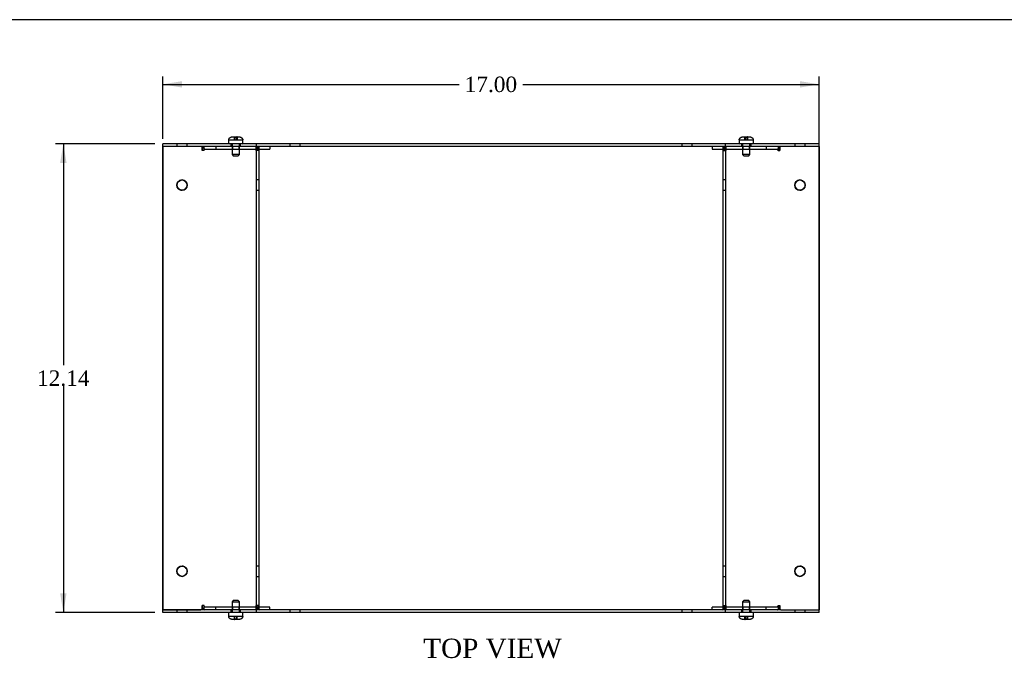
# Model space of a CAD drawing. Header units: inches. Extents: x 0.2 to 89.8, y -0.5 to 59.8.
# Tile 4 of 8: x 19.5 to 45, y 43.2 to 59.8. Entities that reach past the tile are written whole.
import ezdxf
from ezdxf.enums import TextEntityAlignment as Align
from ezdxf.lldxf.tags import DXFTag

# ---------------------------------------------------------------- set-up
doc = ezdxf.new("R2010")
doc.units = ezdxf.units.IN
doc.header["$MEASUREMENT"] = 0
for name, color, linetype in [('COM55579-6', 7, 'Continuous'), ('COM55580-6', 7, 'Continuous'), ('Default', 7, 'Continuous'), ('SCS19491', 7, 'Continuous')]:
    doc.layers.add(name, color=color, linetype=linetype)
doc.styles.add('SEACAD_Times_New_Roman', font='times.ttf')
tags = doc.linetypes.add('HIDDEN2', pattern=[0.1875, 0.125, -0.0625]).pattern_tags.tags
tags[6:7] = [DXFTag(74, 4), DXFTag(75, 0), DXFTag(340, '0'), DXFTag(46, 0.0), DXFTag(50, 0.0), DXFTag(44, 0.0), DXFTag(45, 0.0)]
tags[4:5] = [DXFTag(74, 4), DXFTag(75, 0), DXFTag(340, '0'), DXFTag(46, 0.0), DXFTag(50, 0.0), DXFTag(44, 0.0), DXFTag(45, 0.0)]
doc.dimstyles.new('HAMMOND_(STH_-_66x44)', dxfattribs={"dimtxt": 0.4, "dimasz": 0.5, "dimexe": 0.2, "dimexo": 0.2, "dimgap": 0.1, "dimtad": 0, "dimtih": 1, "dimtoh": 1, "dimzin": 0, "dimdsep": 46, "dimtxsty": 'SEACAD_Times_New_Roman', "dimblk1": '_SE_FILLED', "dimblk2": '_SE_FILLED', "dimsah": 1, "dimcen": 0.2, "dimadec": 0, "dimazin": 0, "dimtfac": 0.8, "dimtofl": 0, "dimtmove": 0, "dimatfit": 3, "dimfxl": 1, "dimtolj": 1, "dimtzin": 0, "dimarcsym": 0})

# ---------------------------------------------------------------- blocks, each defined once
blk = doc.blocks.new('SE1')
at = {"layer": 'COM55579-6', "color": 7, "linetype": 'Continuous'}
for p, q in [((23.237, 56.498), (23.237, 56.57)), ((24.226, 56.57), (23.237, 56.57)), ((24.226, 56.498), (23.237, 56.498)), ((24.247, 56.57), (24.226, 56.57)), ((24.247, 56.498), (24.226, 56.498)), ((25.657, 56.57), (24.247, 56.57)), ((25.657, 56.498), (24.247, 56.498)), ((25.665, 56.57), (25.657, 56.57)), ((25.665, 56.498), (25.657, 56.498)), ((37.809, 56.57), (25.665, 56.57)), ((25.665, 56.498), (25.665, 56.57)), ((37.809, 56.498), (25.665, 56.498)), ((37.818, 56.57), (37.809, 56.57)), ((37.809, 56.498), (37.809, 56.57)), ((37.818, 56.498), (37.81, 56.498)), ((39.228, 56.57), (37.818, 56.57)), ((39.228, 56.498), (37.818, 56.498)), ((39.249, 56.57), (39.228, 56.57)), ((39.249, 56.498), (39.228, 56.498)), ((40.237, 56.57), (39.249, 56.57)), ((40.237, 56.498), (39.249, 56.498)), ((40.237, 56.498), (40.237, 56.57)), ((23.238, 44.426), (23.238, 44.498)), ((24.227, 44.498), (23.238, 44.498)), ((24.227, 44.426), (23.238, 44.426)), ((24.247, 44.498), (24.227, 44.498)), ((24.247, 44.426), (24.227, 44.426)), ((25.657, 44.498), (24.247, 44.498)), ((25.657, 44.426), (24.247, 44.426)), ((25.665, 44.498), (25.657, 44.498)), ((25.666, 44.426), (25.657, 44.426)), ((37.81, 44.498), (25.666, 44.498)), ((25.666, 44.426), (25.666, 44.498)), ((37.81, 44.426), (25.666, 44.426)), ((37.818, 44.498), (37.81, 44.498)), ((37.81, 44.426), (37.81, 44.498)), ((37.818, 44.426), (37.81, 44.426)), ((39.228, 44.498), (37.818, 44.498)), ((39.228, 44.426), (37.818, 44.426)), ((39.246, 44.498), (39.228, 44.498)), ((39.249, 44.426), (39.228, 44.426)), ((40.238, 44.426), (39.249, 44.426)), ((40.238, 44.498), (40.237, 44.498)), ((40.238, 44.426), (40.238, 44.498))]:
    blk.add_line(p, q, dxfattribs=at)
at = {"layer": 'COM55579-6', "color": 7, "linetype": 'HIDDEN2'}
for p, q in [((23.604, 56.57), (23.604, 56.498)), ((23.87, 56.498), (23.87, 56.57)), ((25.004, 56.57), (25.004, 56.498)), ((25.254, 56.498), (25.254, 56.57)), ((26.532, 56.57), (26.532, 56.498)), ((26.798, 56.498), (26.798, 56.57)), ((36.676, 56.57), (36.676, 56.498)), ((36.942, 56.498), (36.942, 56.57)), ((38.221, 56.57), (38.221, 56.498)), ((38.471, 56.498), (38.471, 56.57)), ((39.604, 56.57), (39.604, 56.498)), ((39.87, 56.498), (39.87, 56.57)), ((23.605, 44.498), (23.605, 44.426)), ((23.871, 44.426), (23.871, 44.498)), ((25.004, 44.498), (25.004, 44.426)), ((25.254, 44.426), (25.254, 44.498)), ((26.533, 44.498), (26.533, 44.426)), ((26.799, 44.426), (26.799, 44.498)), ((36.677, 44.498), (36.677, 44.426)), ((36.943, 44.426), (36.943, 44.498)), ((38.221, 44.498), (38.221, 44.426)), ((38.471, 44.426), (38.471, 44.498)), ((39.605, 44.498), (39.605, 44.426)), ((39.871, 44.426), (39.871, 44.498))]:
    blk.add_line(p, q, dxfattribs=at)
at = {"layer": 'COM55580-6', "color": 7, "linetype": 'Continuous'}
for p, q in [((23.238, 56.498), (23.238, 44.498)), ((24.256, 56.498), (24.256, 56.39)), ((24.256, 56.39), (24.256, 56.39)), ((24.306, 56.498), (24.306, 56.492)), ((24.307, 56.492), (24.307, 56.498)), ((25.655, 56.498), (25.655, 56.39)), ((25.655, 56.39), (25.655, 56.39)), ((25.665, 44.498), (25.665, 56.498)), ((25.737, 44.498), (25.737, 56.498)), ((25.737, 56.426), (26.008, 56.426)), ((25.738, 44.57), (25.738, 56.426)), ((26.008, 56.498), (26.008, 56.426)), ((26.008, 56.426), (26.009, 56.426)), ((26.009, 56.498), (26.009, 56.426)), ((37.467, 56.498), (37.467, 56.426)), ((37.467, 56.426), (37.738, 56.426)), ((37.738, 56.498), (37.738, 44.498)), ((37.81, 56.498), (37.809, 56.498)), ((37.81, 56.498), (37.81, 44.498)), ((37.82, 56.498), (37.82, 56.39)), ((37.82, 56.39), (37.82, 56.39)), ((39.169, 56.498), (39.169, 56.492)), ((39.219, 56.39), (39.22, 56.39)), ((39.22, 56.498), (39.22, 56.39)), ((40.237, 44.498), (40.237, 56.498)), ((40.237, 56.498), (40.238, 56.498)), ((40.238, 56.498), (40.238, 44.498)), ((23.238, 44.498), (24.227, 44.498)), ((24.256, 44.606), (24.256, 44.498)), ((24.256, 44.606), (24.256, 44.606)), ((24.306, 44.504), (24.306, 44.498)), ((24.307, 44.498), (24.307, 44.504)), ((25.655, 44.606), (25.655, 44.606)), ((25.655, 44.606), (25.655, 44.498)), ((25.665, 44.498), (25.666, 44.498)), ((26.008, 44.57), (25.737, 44.57)), ((26.008, 44.498), (26.008, 44.57)), ((26.009, 44.57), (26.008, 44.57)), ((26.009, 44.498), (26.009, 44.57)), ((37.738, 44.57), (37.467, 44.57)), ((37.467, 44.498), (37.467, 44.57)), ((37.81, 44.498), (37.738, 44.498)), ((37.82, 44.606), (37.82, 44.498)), ((37.82, 44.606), (37.82, 44.606)), ((39.169, 44.504), (39.169, 44.498)), ((39.22, 44.606), (39.219, 44.606)), ((39.22, 44.606), (39.22, 44.498)), ((39.246, 44.498), (40.237, 44.498))]:
    blk.add_line(p, q, dxfattribs=at)
at = {"layer": 'COM55580-6', "color": 7, "linetype": 'HIDDEN2'}
for p, q in [((23.238, 44.498), (23.238, 56.498)), ((24.256, 56.39), (24.256, 56.498)), ((24.307, 56.39), (24.256, 56.39)), ((24.306, 56.492), (24.306, 56.39)), ((24.307, 56.39), (24.307, 56.492)), ((24.307, 56.39), (24.307, 56.39)), ((24.307, 56.39), (24.307, 56.39)), ((24.332, 56.426), (25.731, 56.426)), ((24.609, 56.498), (24.609, 56.426)), ((24.609, 56.498), (24.609, 56.426)), ((25.047, 56.498), (25.047, 56.426)), ((25.047, 56.498), (25.047, 56.426)), ((25.217, 56.426), (25.217, 56.498)), ((25.217, 56.426), (25.217, 56.498)), ((25.655, 56.39), (25.655, 56.498)), ((25.706, 56.39), (25.655, 56.39)), ((25.666, 44.498), (25.666, 56.498)), ((25.706, 56.498), (25.706, 56.39)), ((25.706, 56.39), (25.706, 56.498)), ((25.706, 56.39), (25.706, 56.39)), ((25.706, 56.39), (25.706, 56.39)), ((25.731, 56.426), (25.737, 56.426)), ((25.738, 56.426), (25.738, 56.498)), ((37.467, 56.498), (37.467, 56.426)), ((37.738, 56.498), (37.738, 44.498)), ((37.738, 56.426), (37.744, 56.426)), ((37.744, 56.426), (39.143, 56.426)), ((37.769, 56.498), (37.769, 56.39)), ((37.769, 56.498), (37.769, 56.39)), ((37.769, 56.39), (37.82, 56.39)), ((37.81, 56.498), (37.81, 44.498)), ((37.82, 56.498), (37.82, 56.39)), ((37.82, 56.39), (37.82, 56.39)), ((38.258, 56.498), (38.258, 56.426)), ((38.258, 56.498), (38.258, 56.426)), ((38.428, 56.426), (38.428, 56.498)), ((38.428, 56.426), (38.428, 56.498)), ((38.866, 56.498), (38.866, 56.426)), ((38.866, 56.498), (38.866, 56.426)), ((39.143, 56.426), (39.143, 56.426)), ((39.169, 56.498), (39.169, 56.39)), ((39.169, 56.492), (39.169, 56.39)), ((39.169, 56.39), (39.219, 56.39)), ((39.22, 56.498), (39.22, 56.39)), ((39.22, 56.39), (39.22, 56.39)), ((25.737, 55.631), (25.665, 55.631)), ((25.738, 55.631), (25.737, 55.631)), ((37.81, 55.631), (37.738, 55.631)), ((37.81, 55.631), (37.81, 55.631)), ((25.665, 55.365), (25.737, 55.365)), ((25.737, 55.365), (25.738, 55.365)), ((37.738, 55.365), (37.81, 55.365)), ((37.81, 55.365), (37.81, 55.365)), ((25.737, 45.631), (25.665, 45.631)), ((25.738, 45.631), (25.737, 45.631)), ((37.81, 45.631), (37.738, 45.631)), ((37.81, 45.631), (37.81, 45.631)), ((25.665, 45.365), (25.737, 45.365)), ((25.737, 45.365), (25.738, 45.365)), ((37.738, 45.365), (37.81, 45.365)), ((37.81, 45.365), (37.81, 45.365)), ((24.307, 44.606), (24.256, 44.606)), ((24.256, 44.498), (24.256, 44.606)), ((24.306, 44.606), (24.306, 44.504)), ((24.307, 44.504), (24.307, 44.606)), ((24.307, 44.606), (24.307, 44.606)), ((24.307, 44.606), (24.307, 44.606)), ((25.731, 44.57), (24.332, 44.57)), ((24.609, 44.498), (24.609, 44.57)), ((24.609, 44.498), (24.609, 44.57)), ((25.047, 44.57), (25.047, 44.498)), ((25.047, 44.57), (25.047, 44.498)), ((25.217, 44.498), (25.217, 44.57)), ((25.217, 44.498), (25.217, 44.57)), ((25.706, 44.606), (25.655, 44.606)), ((25.655, 44.498), (25.655, 44.606)), ((25.706, 44.606), (25.706, 44.498)), ((25.706, 44.498), (25.706, 44.606)), ((25.706, 44.606), (25.706, 44.606)), ((25.706, 44.606), (25.706, 44.606)), ((25.737, 44.57), (25.731, 44.57)), ((25.738, 44.498), (25.738, 44.57)), ((37.467, 44.498), (37.467, 44.57)), ((37.744, 44.57), (37.738, 44.57)), ((39.143, 44.57), (37.744, 44.57)), ((37.769, 44.606), (37.769, 44.498)), ((37.769, 44.606), (37.82, 44.606)), ((37.769, 44.606), (37.769, 44.498)), ((37.82, 44.606), (37.82, 44.498)), ((37.82, 44.606), (37.82, 44.606)), ((38.258, 44.57), (38.258, 44.498)), ((38.258, 44.57), (38.258, 44.498)), ((38.428, 44.498), (38.428, 44.57)), ((38.428, 44.498), (38.428, 44.57)), ((38.866, 44.498), (38.866, 44.57)), ((38.866, 44.498), (38.866, 44.57)), ((39.143, 44.57), (39.143, 44.57)), ((39.169, 44.606), (39.169, 44.504)), ((39.169, 44.606), (39.219, 44.606)), ((39.169, 44.606), (39.169, 44.498)), ((39.22, 44.606), (39.22, 44.606)), ((39.22, 44.606), (39.22, 44.498))]:
    blk.add_line(p, q, dxfattribs=at)
at = {"layer": 'COM55580-6', "color": 7, "linetype": 'Continuous'}
for centre in [(23.738, 55.498), (39.737, 55.498), (23.738, 45.498), (39.737, 45.498)]:
    blk.add_circle(centre, 0.133, dxfattribs=at)
for centre, start, end in [((23.738, 55.498), 89.9297, 270.0656), ((39.738, 55.498), 90.0436, 269.9571), ((23.738, 45.498), 90.0292, 269.9708), ((39.738, 45.498), 90.0293, 269.9707)]:
    blk.add_arc(centre, 0.133, start, end, dxfattribs=at)
at = {"layer": 'COM55580-6', "color": 7, "linetype": 'HIDDEN2'}
for centre, start, end in [((23.738, 55.498), 0, 89.9297), ((39.738, 55.498), 0, 90.0436), ((23.738, 55.498), 270.0656, 0), ((39.738, 55.498), 269.9571, 0), ((23.738, 45.498), 0, 90.0292), ((23.738, 45.498), 269.9708, 0), ((39.738, 45.498), 0, 90.0293), ((39.738, 45.498), 269.9707, 0)]:
    blk.add_arc(centre, 0.133, start, end, dxfattribs=at)
at = {"layer": 'COM55580-6', "color": 7, "linetype": 'Continuous'}
for centre, major_axis, start_param, end_param in [((24.332, 56.39), (0, -0.108), 3.141593, 4.712389), ((25.731, 56.39), (0, 0.108), 1.532608, 1.570796), ((37.744, 56.39), (0, -0.108), 1.570796, 1.608984), ((39.143, 56.39), (0, 0.108), 4.712389, 6.283185), ((39.143, 56.39), (0, -0.108), 2.800982, 3.141593), ((24.332, 44.606), (0, -0.108), 4.712389, 6.283185), ((25.731, 44.606), (0, 0.108), 1.570796, 1.608984), ((37.744, 44.606), (0, -0.108), 1.532608, 1.570796), ((39.143, 44.606), (0, 0.108), 3.141593, 4.712389), ((39.143, 44.606), (0, -0.108), 0, 0.34061)]:
    blk.add_ellipse(centre, major_axis=major_axis, ratio=0.707107, start_param=start_param, end_param=end_param, dxfattribs=at)
at = {"layer": 'COM55580-6', "color": 7, "linetype": 'HIDDEN2'}
for centre, major_axis, start_param, end_param in [((24.332, 56.39), (0, 0.108), 0, 1.570796), ((24.332, 56.39), (0, -0.036), 3.141593, 4.712389), ((24.332, 56.39), (0, 0.036), 0, 1.570796), ((25.731, 56.39), (0, 0.108), 0, 1.532608), ((25.731, 56.39), (0, -0.108), 3.141593, 4.712389), ((25.731, 56.39), (0, 0.036), 0, 1.570796), ((25.731, 56.39), (0, -0.036), 3.141593, 4.712389), ((37.744, 56.39), (0, -0.108), 1.608984, 3.141593), ((37.744, 56.39), (0, 0.108), 4.712389, 6.283185), ((37.744, 56.39), (0, -0.036), 1.570796, 3.141593), ((37.744, 56.39), (0, 0.036), 4.712389, 6.283185), ((39.143, 56.39), (0, 0.036), 4.712389, 6.283185), ((39.143, 56.39), (0, -0.036), 1.570796, 3.141593), ((39.143, 56.39), (0, -0.108), 1.570796, 2.800982), ((24.332, 44.606), (0, 0.108), 1.570796, 3.141593), ((24.332, 44.606), (0, -0.036), 4.712389, 6.283185), ((24.332, 44.606), (0, 0.036), 1.570796, 3.141593), ((25.731, 44.606), (0, -0.108), 4.712389, 6.283185), ((25.731, 44.606), (0, 0.108), 1.608984, 3.141593), ((25.731, 44.606), (0, 0.036), 1.570796, 3.141593), ((25.731, 44.606), (0, -0.036), 4.712389, 6.283185), ((37.744, 44.606), (0, -0.036), 0, 1.570796), ((37.744, 44.606), (0, 0.108), 3.141593, 4.712389), ((37.744, 44.606), (0, 0.036), 3.141593, 4.712389), ((37.744, 44.606), (0, -0.108), 0, 1.532608), ((39.143, 44.606), (0, 0.036), 3.141593, 4.712389), ((39.143, 44.606), (0, -0.036), 0, 1.570796), ((39.143, 44.606), (0, -0.108), 0.34061, 1.570796)]:
    blk.add_ellipse(centre, major_axis=major_axis, ratio=0.707107, start_param=start_param, end_param=end_param, dxfattribs=at)
at = {"layer": 'SCS19491', "color": 7, "linetype": 'Continuous'}
for p, q in [((24.941, 56.655), (24.941, 56.595)), ((24.945, 56.67), (24.942, 56.67)), ((25.036, 56.745), (25.107, 56.745)), ((25.108, 56.74), (25.168, 56.739)), ((25.162, 56.745), (25.16, 56.745)), ((25.167, 56.745), (25.165, 56.745)), ((25.165, 56.74), (25.165, 56.745)), ((25.167, 56.745), (25.221, 56.745)), ((25.168, 56.739), (25.167, 56.745)), ((25.313, 56.67), (25.315, 56.67)), ((25.316, 56.595), (25.316, 56.655)), ((38.159, 56.655), (38.159, 56.595)), ((38.162, 56.67), (38.16, 56.67)), ((38.253, 56.745), (38.315, 56.745)), ((38.315, 56.745), (38.325, 56.745)), ((38.316, 56.74), (38.376, 56.741)), ((38.37, 56.745), (38.368, 56.745)), ((38.375, 56.745), (38.373, 56.745)), ((38.375, 56.745), (38.439, 56.745)), ((38.376, 56.741), (38.375, 56.745)), ((38.53, 56.67), (38.532, 56.67)), ((38.534, 56.595), (38.534, 56.655)), ((24.941, 44.401), (24.941, 44.341)), ((25.316, 44.341), (25.316, 44.401)), ((38.159, 44.401), (38.159, 44.341)), ((38.534, 44.341), (38.534, 44.401)), ((24.945, 44.326), (24.943, 44.326)), ((25.091, 44.251), (25.036, 44.251)), ((25.149, 44.255), (25.089, 44.256)), ((25.089, 44.256), (25.091, 44.251)), ((25.091, 44.251), (25.093, 44.251)), ((25.093, 44.256), (25.093, 44.251)), ((25.222, 44.251), (25.15, 44.251)), ((25.313, 44.326), (25.315, 44.326)), ((38.163, 44.326), (38.16, 44.326)), ((38.308, 44.251), (38.254, 44.251)), ((38.367, 44.255), (38.307, 44.256)), ((38.307, 44.256), (38.308, 44.251)), ((38.308, 44.251), (38.31, 44.251)), ((38.31, 44.256), (38.31, 44.251)), ((38.313, 44.251), (38.315, 44.251)), ((38.439, 44.251), (38.368, 44.251)), ((38.53, 44.326), (38.533, 44.326))]:
    blk.add_line(p, q, dxfattribs=at)
at = {"layer": 'SCS19491', "color": 7, "linetype": 'HIDDEN2'}
for p, q in [((24.945, 56.67), (25.105, 56.67)), ((25.159, 56.74), (25.099, 56.741)), ((25.099, 56.67), (25.099, 56.741)), ((25.102, 56.67), (25.102, 56.745)), ((25.105, 56.745), (25.105, 56.67)), ((25.105, 56.67), (25.108, 56.67)), ((25.108, 56.67), (25.108, 56.74)), ((25.108, 56.67), (25.168, 56.67)), ((25.159, 56.67), (25.159, 56.74)), ((25.165, 56.745), (25.162, 56.745)), ((25.162, 56.745), (25.162, 56.67)), ((25.165, 56.67), (25.165, 56.74)), ((25.168, 56.67), (25.168, 56.739)), ((25.168, 56.67), (25.313, 56.67)), ((38.162, 56.67), (38.313, 56.67)), ((38.367, 56.74), (38.307, 56.739)), ((38.307, 56.67), (38.307, 56.739)), ((38.31, 56.67), (38.31, 56.745)), ((38.313, 56.745), (38.313, 56.67)), ((38.313, 56.67), (38.316, 56.67)), ((38.316, 56.74), (38.316, 56.741)), ((38.316, 56.67), (38.316, 56.74)), ((38.316, 56.67), (38.376, 56.67)), ((38.32, 56.67), (38.32, 56.745)), ((38.322, 56.745), (38.322, 56.67)), ((38.326, 56.74), (38.386, 56.739)), ((38.326, 56.67), (38.326, 56.74)), ((38.367, 56.67), (38.367, 56.74)), ((38.373, 56.745), (38.37, 56.745)), ((38.37, 56.745), (38.37, 56.67)), ((38.373, 56.67), (38.373, 56.745)), ((38.376, 56.67), (38.376, 56.741)), ((38.376, 56.67), (38.53, 56.67)), ((38.38, 56.745), (38.38, 56.67)), ((38.382, 56.67), (38.382, 56.745)), ((38.386, 56.67), (38.386, 56.739)), ((25.034, 56.57), (25.034, 56.287)), ((25.224, 56.287), (25.224, 56.57)), ((38.251, 56.57), (38.251, 56.287)), ((38.441, 56.287), (38.441, 56.57)), ((25.224, 56.287), (25.034, 56.287)), ((25.034, 56.287), (25.064, 56.257)), ((25.064, 56.257), (25.194, 56.257)), ((25.194, 56.257), (25.224, 56.287)), ((38.441, 56.287), (38.251, 56.287)), ((38.251, 56.287), (38.281, 56.257)), ((38.281, 56.257), (38.411, 56.257)), ((38.411, 56.257), (38.441, 56.287)), ((25.064, 44.738), (25.034, 44.708)), ((25.034, 44.708), (25.224, 44.708)), ((25.034, 44.708), (25.034, 44.426)), ((25.194, 44.738), (25.064, 44.738)), ((25.224, 44.708), (25.194, 44.738)), ((25.224, 44.426), (25.224, 44.708)), ((38.281, 44.738), (38.251, 44.708)), ((38.251, 44.708), (38.441, 44.708)), ((38.251, 44.708), (38.251, 44.426)), ((38.411, 44.738), (38.281, 44.738)), ((38.441, 44.708), (38.411, 44.738)), ((38.441, 44.426), (38.441, 44.708)), ((25.089, 44.326), (24.945, 44.326)), ((25.149, 44.326), (25.089, 44.326)), ((25.089, 44.326), (25.089, 44.256)), ((25.093, 44.326), (25.093, 44.256)), ((25.093, 44.251), (25.095, 44.251)), ((25.095, 44.251), (25.095, 44.326)), ((25.095, 44.251), (25.098, 44.251)), ((25.099, 44.326), (25.099, 44.255)), ((25.099, 44.255), (25.159, 44.255)), ((25.153, 44.326), (25.149, 44.326)), ((25.149, 44.326), (25.149, 44.255)), ((25.313, 44.326), (25.153, 44.326)), ((25.153, 44.251), (25.153, 44.326)), ((25.155, 44.326), (25.155, 44.251)), ((25.159, 44.326), (25.159, 44.255)), ((38.307, 44.326), (38.163, 44.326)), ((38.367, 44.326), (38.307, 44.326)), ((38.307, 44.326), (38.307, 44.256)), ((38.31, 44.326), (38.31, 44.256)), ((38.31, 44.251), (38.313, 44.251)), ((38.313, 44.251), (38.313, 44.326)), ((38.316, 44.326), (38.316, 44.255)), ((38.316, 44.255), (38.376, 44.255)), ((38.37, 44.326), (38.367, 44.326)), ((38.367, 44.326), (38.367, 44.255)), ((38.53, 44.326), (38.37, 44.326)), ((38.37, 44.251), (38.37, 44.326)), ((38.373, 44.326), (38.373, 44.251)), ((38.376, 44.326), (38.376, 44.255))]:
    blk.add_line(p, q, dxfattribs=at)
at = {"layer": 'SCS19491', "color": 7, "linetype": 'Continuous'}
for centre, radius, start, end in [((25.031, 56.655), 0.09, 170.4059, 180), ((24.966, 56.595), 0.025, 180, 270), ((25.291, 56.595), 0.025, 270, 0), ((25.226, 56.655), 0.09, 0, 9.5941), ((38.249, 56.655), 0.09, 170.4059, 180), ((38.184, 56.595), 0.025, 180, 270), ((38.509, 56.595), 0.025, 270, 0), ((38.444, 56.655), 0.09, 0, 9.5941), ((24.966, 44.401), 0.025, 90, 180), ((25.291, 44.401), 0.025, 0, 90), ((38.184, 44.401), 0.025, 90, 180), ((38.509, 44.401), 0.025, 0, 90), ((25.031, 44.341), 0.09, 180, 189.5941), ((25.226, 44.341), 0.09, 350.4059, 0), ((38.249, 44.341), 0.09, 180, 189.5941), ((38.444, 44.341), 0.09, 350.4059, 0)]:
    blk.add_arc(centre, radius, start, end, dxfattribs=at)
for points in [[(24.945, 56.67), (24.946, 56.675), (24.947, 56.68), (24.951, 56.69), (24.953, 56.695), (24.959, 56.704), (24.962, 56.709), (24.969, 56.717), (24.972, 56.721), (24.981, 56.727), (24.985, 56.73), (24.995, 56.736), (24.999, 56.738), (25.01, 56.741), (25.015, 56.743), (25.025, 56.744), (25.031, 56.745), (25.036, 56.745)], [(25.221, 56.745), (25.227, 56.745), (25.232, 56.744), (25.243, 56.743), (25.248, 56.741), (25.258, 56.738), (25.263, 56.736), (25.272, 56.73), (25.277, 56.727), (25.285, 56.721), (25.289, 56.717), (25.296, 56.709), (25.299, 56.704), (25.304, 56.695), (25.307, 56.69), (25.31, 56.68), (25.312, 56.675), (25.313, 56.67)], [(38.162, 56.67), (38.163, 56.675), (38.165, 56.68), (38.168, 56.69), (38.171, 56.695), (38.176, 56.704), (38.179, 56.709), (38.186, 56.717), (38.19, 56.721), (38.198, 56.727), (38.203, 56.73), (38.212, 56.736), (38.217, 56.738), (38.227, 56.741), (38.232, 56.743), (38.243, 56.744), (38.248, 56.745), (38.253, 56.745)], [(38.439, 56.745), (38.444, 56.745), (38.45, 56.744), (38.46, 56.743), (38.465, 56.741), (38.476, 56.738), (38.48, 56.736), (38.49, 56.73), (38.494, 56.727), (38.502, 56.721), (38.506, 56.717), (38.513, 56.709), (38.516, 56.704), (38.522, 56.695), (38.524, 56.69), (38.528, 56.68), (38.529, 56.675), (38.53, 56.67)], [(25.036, 44.251), (25.031, 44.251), (25.025, 44.251), (25.015, 44.253), (25.01, 44.254), (25, 44.258), (24.995, 44.26), (24.985, 44.265), (24.981, 44.268), (24.973, 44.275), (24.969, 44.279), (24.962, 44.287), (24.959, 44.291), (24.953, 44.3), (24.951, 44.305), (24.947, 44.315), (24.946, 44.321), (24.945, 44.326)], [(25.313, 44.326), (25.312, 44.321), (25.31, 44.315), (25.307, 44.305), (25.304, 44.3), (25.299, 44.291), (25.296, 44.287), (25.289, 44.279), (25.285, 44.275), (25.277, 44.268), (25.272, 44.265), (25.263, 44.26), (25.258, 44.258), (25.248, 44.254), (25.243, 44.253), (25.232, 44.251), (25.227, 44.251), (25.222, 44.251)], [(38.254, 44.251), (38.248, 44.251), (38.243, 44.251), (38.232, 44.253), (38.227, 44.254), (38.217, 44.258), (38.212, 44.26), (38.203, 44.265), (38.198, 44.268), (38.19, 44.275), (38.186, 44.279), (38.179, 44.287), (38.176, 44.291), (38.171, 44.3), (38.169, 44.305), (38.165, 44.315), (38.163, 44.321), (38.163, 44.326)], [(38.53, 44.326), (38.529, 44.321), (38.528, 44.315), (38.524, 44.305), (38.522, 44.3), (38.517, 44.291), (38.513, 44.287), (38.506, 44.279), (38.503, 44.275), (38.494, 44.268), (38.49, 44.265), (38.481, 44.26), (38.476, 44.258), (38.466, 44.254), (38.46, 44.253), (38.45, 44.251), (38.445, 44.251), (38.439, 44.251)]]:
    blk.add_open_spline(points, degree=3, knots=[0, 0, 0, 0, 0.125, 0.125, 0.25, 0.25, 0.375, 0.375, 0.5, 0.5, 0.625, 0.625, 0.75, 0.75, 0.875, 0.875, 1, 1, 1, 1], dxfattribs=at)
for points in [[(25.107, 56.745), (25.108, 56.745), (25.108, 56.743), (25.108, 56.74)], [(25.16, 56.745), (25.159, 56.745), (25.159, 56.743), (25.159, 56.74)], [(38.315, 56.745), (38.316, 56.745), (38.316, 56.743), (38.316, 56.74)], [(25.098, 44.251), (25.098, 44.251), (25.099, 44.252), (25.099, 44.255)], [(25.15, 44.251), (25.15, 44.251), (25.15, 44.252), (25.149, 44.255)], [(38.315, 44.251), (38.316, 44.251), (38.316, 44.252), (38.316, 44.255)], [(38.368, 44.251), (38.368, 44.251), (38.367, 44.252), (38.367, 44.255)]]:
    blk.add_open_spline(points, degree=3, dxfattribs=at)
blk = doc.blocks.new('DMBLK7419')
at = {"layer": 'Default', "linetype": 'Continuous', "transparency": 16777216}
for points in [[(23.738, 58.19), (23.238, 58.107), (23.738, 58.024)], [(39.737, 58.19), (39.737, 58.024), (40.237, 58.107)]]:
    blk.add_hatch(color=7, dxfattribs=at).paths.add_polyline_path(points)
at = {"layer": 'Default', "color": 7, "linetype": 'Continuous', "transparency": 16777216}
for p, q in [((23.238, 56.698), (23.238, 58.307)), ((40.237, 50.698), (40.237, 58.307)), ((23.238, 58.107), (30.915, 58.107)), ((32.56, 58.107), (40.237, 58.107))]:
    blk.add_line(p, q, dxfattribs=at)
at = {"layer": 'Default', "color": 7, "linetype": 'Continuous', "transparency": 16777216, "style": 'SEACAD_Times_New_Roman'}
blk.add_text('17.00', height=0.4, dxfattribs=at).set_placement((31.055, 58.307), align=Align.TOP_LEFT)
blk = doc.blocks.new('_SE_FILLED')
at = {"color": 0}
blk.add_line((0, 0), (-1, 0), dxfattribs=at)
blk.add_solid([(0, 0), (-1, -0.1665), (-1, 0.1665), (0, 0)], dxfattribs=at)
blk = doc.blocks.new('DMBLK7439')
at = {"layer": 'Default', "linetype": 'Continuous', "transparency": 16777216}
for points in [[(20.582, 56.07), (20.749, 56.07), (20.665, 56.57)], [(20.582, 44.926), (20.665, 44.426), (20.749, 44.926)]]:
    blk.add_hatch(color=7, dxfattribs=at).paths.add_polyline_path(points)
at = {"layer": 'Default', "color": 7, "linetype": 'Continuous', "transparency": 16777216}
for p, q in [((23.037, 56.57), (20.465, 56.57)), ((20.665, 56.57), (20.665, 50.838)), ((20.665, 50.298), (20.665, 44.426)), ((23.038, 44.426), (20.465, 44.426))]:
    blk.add_line(p, q, dxfattribs=at)
at = {"layer": 'Default', "color": 7, "linetype": 'Continuous', "transparency": 16777216, "style": 'SEACAD_Times_New_Roman'}
blk.add_text('12.14', height=0.4, dxfattribs=at).set_placement((19.983, 50.698), align=Align.TOP_LEFT)
blk = doc.blocks.new('BORDER')
at = {"layer": 'Default', "color": 7, "linetype": 'Continuous'}
blk.add_line((0, 27.86), (-41.86, 27.86), dxfattribs=at)

msp = doc.modelspace()

# ---------------------------------------------------------------- block references
at = {"layer": 'Default', "color": 7, "xscale": 2.14, "yscale": 2.14, "zscale": 2.14}
msp.add_blockref('BORDER', (89.818, 0.161), dxfattribs=at)
at = {"layer": 'Default'}
msp.add_blockref('SE1', (0, 0), dxfattribs=at)

# ---------------------------------------------------------------- texts
at = {"layer": 'Default', "color": 7, "linetype": 'Continuous', "style": 'SEACAD_Times_New_Roman'}
msp.add_text('TOP VIEW', height=0.5, dxfattribs=at).set_placement((29.984, 43.751), align=Align.TOP_LEFT)

# ---------------------------------------------------------------- dimensions: what is measured, and where the dimension line sits
at = {"layer": 'Default', "color": 7, "linetype": 'Continuous'}
dim = msp.add_linear_dim(base=(40.237, 58.107), p1=(23.238, 56.498), p2=(40.237, 50.498), text='\\A1;<>', dimstyle='HAMMOND_(STH_-_66x44)', dxfattribs=at)
dim.commit()
dim.dimension.update_dxf_attribs({"geometry": 'DMBLK7419', "text_midpoint": (31.738, 58.107), "dimtype": 160})
dim = msp.add_linear_dim(base=(20.665, 56.57), p1=(23.237, 56.57), p2=(23.238, 44.426), angle=270.0006, text='\\A1;<>', dimstyle='HAMMOND_(STH_-_66x44)', dxfattribs=at)
dim.commit()
dim.dimension.update_dxf_attribs({"geometry": 'DMBLK7439', "text_midpoint": (20.665, 50.498), "dimtype": 161})

doc.saveas('drawing.dxf')
